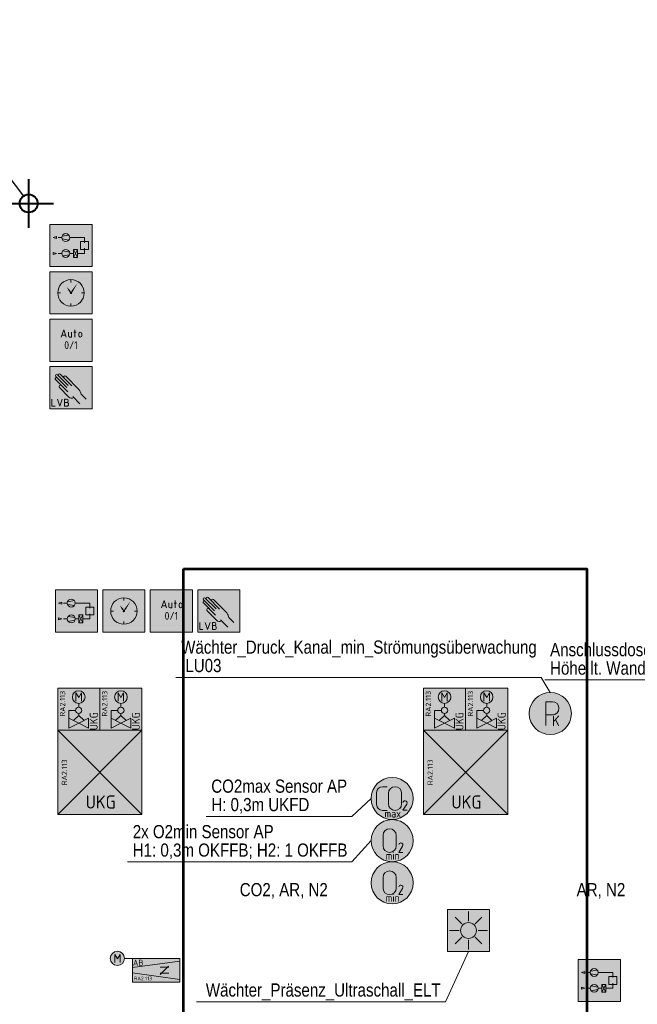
# Model space of a CAD drawing. Header units: metres. Extents: x -21 to 23.3, y 0.3 to 32.8.
# Tile 12 of 15: x -5.4 to 0.4, y 23.4 to 32.8. Entities that reach past the tile are written whole.
import ezdxf
from ezdxf.enums import TextEntityAlignment as Align

# ---------------------------------------------------------------- set-up
doc = ezdxf.new("R2010")
doc.units = ezdxf.units.M
doc.header["$MEASUREMENT"] = 0
doc.layers.add('ALLG-Einfügepunkt', color=7, linetype='Continuous', lineweight=0, plot=False)
doc.layers.add('INTERN_BEMERKUNG', color=6, linetype='Continuous', lineweight=53, plot=False)
for name, color, linetype, lineweight in [('TRI_CONNPTS', 7, 'Continuous', 0), ('TRI_H3D', 7, 'Continuous', 0), ('ZWP_480_SYM_E0', 5, 'Continuous', 13), ('ZWP_480_SYM_E0_2D', 7, 'Continuous', 0), ('ZWP_480_SYM_GREEN_2D', 7, 'Continuous', 0), ('ZWP_480_SYM_GREEN_3D', 7, 'Continuous', 0), ('ZWP_480_SYM_ORANGE_2D', 7, 'Continuous', 0), ('ZWP_480_SYM_SCHWARZ', 7, 'Continuous', 13), ('ZWP_480_SYM_SCHWARZ_2D', 7, 'Continuous', 0), ('ZWP_480_TEXT_1_50_TOP', 7, 'Continuous', 0), ('ZWP_480_TEXT_SCHWARZ', 7, 'Continuous', 0)]:
    doc.layers.add(name, color=color, linetype=linetype, lineweight=lineweight)
doc.layers.get('TRI_CONNPTS').off()
doc.layers.get('TRI_H3D').off()
doc.styles.add('ISOCP', font='isocp.shx')
doc.styles.add('Style-Arial Narrow', font='ARIALN.TTF')
doc.styles.add('Style-isocp', font='isocp.shx')
doc.styles.add('ZWP_1 50', font='ARIALN.TTF', dxfattribs={"height": 0.125})

# ---------------------------------------------------------------- blocks, each defined once
blk = doc.blocks.new('*U15')
at = {"color": 2, "linetype": 'Continuous', "lineweight": 40}
for p, q in [((0.0001, -0.2302), (0.0001, 0.2302)), ((-0.2351, 0), (0.2352, 0))]:
    blk.add_line(p, q, dxfattribs=at)
blk.add_circle((0.0001, 0), 0.0854, dxfattribs=at)
blk = doc.blocks.new('EINFUE')
at = {"color": 2, "linetype": 'Continuous', "lineweight": 30}
blk.add_line((-0.6957, 0.9207), (-0.0499, 0.0693), dxfattribs=at)
blk.add_3dface([(-1.8342, 1.7443), (-0.6957, 1.7443), (-0.6957, 0.9207), (-1.8342, 0.9207)], dxfattribs=at)
at = {"color": 2, "linetype": 'Continuous', "lineweight": 40}
blk.add_blockref('*U15', (-0.0001, 0), dxfattribs=at)
at = {"color": 2, "linetype": 'Continuous', "lineweight": 30, "style": 'Style-Arial Narrow'}
for s, p in [('Anhängepunkt', (-1.7581, 1.5333)), ('für Grundriss', (-1.7581, 1.3583)), ('Schnittpunkt', (-1.7581, 1.1833)), ('Achse A-1', (-1.7581, 1.0083))]:
    blk.add_text(s, height=0.125, dxfattribs=at).set_placement(p)
blk = doc.blocks.new('*U33')
at = {"color": 96, "lineweight": 13}
for p, q in [((-0.0625, -0.05), (-0.0625, 0.05)), ((0.0625, 0.05), (0.0625, -0.05))]:
    blk.add_line(p, q, dxfattribs=at)
at = {"color": 96, "lineweight": 13, "extrusion": (0, 0, -1)}
for centre, start, end in [((0, 0.05), 0, 180), ((0, -0.05), 180, 0)]:
    blk.add_arc(centre, 0.0625, start, end, dxfattribs=at)
blk = doc.blocks.new('*U34')
at = {"color": 96, "linetype": 'Continuous', "lineweight": 13, "flags": 128}
blk.add_lwpolyline([(0.017, 0.0145), (-0.02, -0.045), (0.02, -0.045)], dxfattribs=at)
at = {"color": 96, "linetype": 'Continuous', "lineweight": 13, "extrusion": (0, 0, -1)}
for centre, radius, start, end in [((0.0002, 0.0244), 0.0206, 15.71968, 90.54052), ((-0.0001, 0.0251), 0.0199, 89.73766, 211.99376)]:
    blk.add_arc(centre, radius, start, end, dxfattribs=at)
blk = doc.blocks.new('ZWP_480_Fühler_Gase_O2_1_1')
at = {"lineweight": 13}
h = blk.add_hatch(color=254, dxfattribs=at)
edge = h.paths.add_edge_path()
edge.add_arc((0, 0), 0.2, 0, 360)
at = {"color": 96, "lineweight": 13}
blk.add_circle((0, 0), 0.2, dxfattribs=at)
blk.add_circle((0, 0), 0.2, dxfattribs=at)
blk.add_blockref('*U33', (-0.0241, 0), dxfattribs=at)
at = {"color": 96, "linetype": 'Continuous', "lineweight": 13}
blk.add_blockref('*U34', (0.0825, -0.0672), dxfattribs=at)
at = {"insert": (0.0056, -0.1428), "char_height": 0.15, "attachment_point": 5, "style": 'ISOCP'}
blk.add_mtext('\\H0.5x;min', dxfattribs=at)
blk = doc.blocks.new('ZWP_480_Fühler_Gase_O2_2')
at = {"layer": 'ZWP_480_SYM_GREEN_2D', "color": 96, "lineweight": 13}
blk.add_blockref('ZWP_480_Fühler_Gase_O2_1_1', (0, 0), dxfattribs=at)
blk = doc.blocks.new('_T3D___2')
at = {"layer": 'ZWP_480_TEXT_1_50_TOP', "linetype": 'Continuous'}
for p, q in [((-2.2822, 24.8009, 11.331), (-2.1005, 25.0028, 11.331)), ((-4.4122, 24.8009, 11.331), (-2.2822, 24.8009, 11.331))]:
    blk.add_line(p, q, dxfattribs=at)
at = {"layer": 'ZWP_480_TEXT_1_50_TOP', "linetype": 'Continuous', "style": 'ZWP_1 50'}
for s, p in [('2x O2min Sensor AP', (-4.3622, 25.1509, 11.331)), ('H1: 0,3m OKFFB; H2: 1 OKFFB', (-4.3622, 24.9759, 11.331))]:
    blk.add_text(s, height=0.125, dxfattribs=at).set_placement(p, align=Align.TOP_LEFT)
blk = doc.blocks.new('_T3D___29')
at = {"layer": 'ZWP_480_TEXT_1_50_TOP', "linetype": 'Continuous'}
for p, q in [((1.5141, 26.5201, 11.8267), (1.8377, 27.0332, 11.8257)), ((-0.4422, 26.5201, 11.8267), (1.5141, 26.5201, 11.8267))]:
    blk.add_line(p, q, dxfattribs=at)
at = {"layer": 'ZWP_480_TEXT_1_50_TOP', "linetype": 'Continuous', "style": 'ZWP_1 50'}
for s, p in [('Anschlussdosen KS', (-0.3922, 26.8701, 11.8267)), ('Höhe lt. Wandansichten MTP', (-0.3922, 26.6951, 11.8267))]:
    blk.add_text(s, height=0.125, dxfattribs=at).set_placement(p, align=Align.TOP_LEFT)
blk = doc.blocks.new('ZWP_480_VVR_klein_L_1_2')
at = {"lineweight": 13}
h = blk.add_hatch(color=254, dxfattribs=at)
edge = h.paths.add_edge_path()
edge.add_arc((-0.368, 0.1124), 0.0675, 0, 360)
at = {"color": 30, "lineweight": 13}
for p, q in [((-0.3931, 0.0744), (-0.3931, 0.1503)), ((-0.3931, 0.1503), (-0.3678, 0.1081)), ((-0.3678, 0.1081), (-0.3425, 0.1503)), ((-0.3425, 0.1503), (-0.3425, 0.0744)), ((-0.2245, 0.1124), (-0.3005, 0.1124)), ((-0.2245, 0.0251), (0.2255, 0.0873)), ((0.037, 0.0281), (0.1214, 0.0281)), ((0.038, -0.0398), (0.1175, 0.0397)), ((-0.2245, -0.0252), (0.2255, -0.0874)), ((0.037, -0.0282), (0.1214, -0.0282))]:
    blk.add_line(p, q, dxfattribs=at)
at = {"color": 30, "lineweight": 13, "flags": 128}
blk.add_lwpolyline([(-0.2245, 0.1124), (0.2255, 0.1124), (0.2255, -0.1126), (-0.2245, -0.1126)], close=True, dxfattribs=at)
at = {"color": 30, "lineweight": 13}
blk.add_circle((-0.368, 0.1124), 0.0675, dxfattribs=at)
at = {"color": 254, "lineweight": 13, "extrusion": (0, 0, -1)}
blk.add_solid([(0.2245, 0.1124), (-0.2255, 0.1124), (0.2245, -0.1126), (-0.2255, -0.1126)], dxfattribs=at)
at = {"char_height": 0.10125, "attachment_point": 4, "style": 'ISOCP'}
for s, insert in [('\\H0.555556x;AB', (-0.2206, 0.0714)), ('\\H0.345679x;RA2.113', (-0.2112, -0.0782))]:
    blk.add_mtext(s, dxfattribs=dict(at, insert=insert))
blk = doc.blocks.new('ZWP_480_VVR_klein_L_3')
at = {"layer": 'ZWP_480_SYM_ORANGE_2D', "color": 30, "lineweight": 13}
blk.add_blockref('ZWP_480_VVR_klein_L_1_2', (0, 0), dxfattribs=at)
blk = doc.blocks.new('_T3D___35')
at = {"layer": 'ZWP_480_TEXT_1_50_TOP', "linetype": 'Continuous'}
for p, q in [((-1.3891, 23.4491, 11.3282), (-1.1722, 23.9264, 11.3282)), ((-3.7547, 23.4491, 11.3282), (-1.3891, 23.4491, 11.3282))]:
    blk.add_line(p, q, dxfattribs=at)
at = {"layer": 'ZWP_480_TEXT_1_50_TOP', "linetype": 'Continuous', "style": 'ZWP_1 50'}
blk.add_text(' Wächter_Präsenz_Ultraschall_ELT', height=0.125, dxfattribs=at).set_placement((-3.7047, 23.6241, 11.3282), align=Align.TOP_LEFT)
blk = doc.blocks.new('_T3D___36')
at = {"layer": 'ZWP_480_TEXT_1_50_TOP', "linetype": 'Continuous'}
for p, q in [((-2.2841, 25.2326, 11.331), (-2.1005, 25.4028, 11.331)), ((-3.6672, 25.2326, 11.331), (-2.2841, 25.2326, 11.331))]:
    blk.add_line(p, q, dxfattribs=at)
at = {"layer": 'ZWP_480_TEXT_1_50_TOP', "linetype": 'Continuous', "style": 'ZWP_1 50'}
for s, p in [('CO2max Sensor AP', (-3.6172, 25.5826, 11.331)), ('H: 0,3m UKFD', (-3.6172, 25.4076, 11.331))]:
    blk.add_text(s, height=0.125, dxfattribs=at).set_placement(p, align=Align.TOP_LEFT)
blk = doc.blocks.new('*U44')
at = {"color": 96, "lineweight": 13, "flags": 128}
blk.add_lwpolyline([(0.017, 0.0145), (-0.02, -0.045), (0.02, -0.045)], dxfattribs=at)
at = {"color": 96, "lineweight": 13, "extrusion": (0, 0, -1)}
for centre, radius, start, end in [((0.0002, 0.0244), 0.0206, 15.71968, 90.54052), ((-0.0001, 0.0251), 0.0199, 89.73766, 211.99376)]:
    blk.add_arc(centre, radius, start, end, dxfattribs=at)
blk = doc.blocks.new('*U45')
at = {"color": 96, "lineweight": 13}
for p, q in [((0.0062, 0.1125), (0.05, 0.1125)), ((-0.05, -0.0563), (-0.05, 0.0562)), ((0.05, -0.1125), (0.0062, -0.1125))]:
    blk.add_line(p, q, dxfattribs=at)
at = {"color": 96, "linetype": 'Continuous', "lineweight": 13, "extrusion": (0, 0, -1)}
blk.add_arc((-0.0062, 0.0562), 0.0563, 0, 90, dxfattribs=at)
at = {"color": 96, "lineweight": 13, "extrusion": (0, 0, -1)}
blk.add_arc((-0.0062, -0.0563), 0.0563, 270, 0, dxfattribs=at)
blk = doc.blocks.new('*U46')
at = {"color": 96, "lineweight": 13}
for p, q in [((-0.0625, -0.05), (-0.0625, 0.05)), ((0.0625, 0.05), (0.0625, -0.05))]:
    blk.add_line(p, q, dxfattribs=at)
at = {"color": 96, "lineweight": 13, "extrusion": (0, 0, -1)}
for centre, start, end in [((0, 0.05), 0, 180), ((0, -0.05), 180, 0)]:
    blk.add_arc(centre, 0.0625, start, end, dxfattribs=at)
blk = doc.blocks.new('ZWP_480_Fühler_Gase_CO2_1')
at = {"layer": 'ZWP_480_SYM_GREEN_2D', "lineweight": 13}
h = blk.add_hatch(color=254, dxfattribs=at)
edge = h.paths.add_edge_path()
edge.add_arc((0, 0), 0.2, 0, 360)
at = {"layer": 'ZWP_480_SYM_GREEN_2D', "color": 96, "lineweight": 13}
blk.add_circle((0, 0), 0.2, dxfattribs=at)
blk.add_circle((0, 0), 0.2, dxfattribs=at)
blk.add_blockref('*U44', (0.1218, -0.0671), dxfattribs=at)
at = {"layer": 'ZWP_480_SYM_GREEN_3D', "color": 96, "lineweight": 13}
for name, p in [('*U45', (-0.0979, -0.0003)), ('*U46', (0.0272, -0.0003))]:
    blk.add_blockref(name, p, dxfattribs=at)
at = {"layer": 'ZWP_480_SYM_GREEN_2D', "insert": (0.0056, -0.1428), "char_height": 0.15, "attachment_point": 5, "style": 'ISOCP'}
blk.add_mtext('\\H0.5x;max', dxfattribs=at)
blk = doc.blocks.new('ZWP_480_Fühler_Gase_CO2')
at = {"layer": 'ZWP_480_SYM_GREEN_2D', "color": 96, "lineweight": 13}
blk.add_blockref('ZWP_480_Fühler_Gase_CO2_1', (0, 0), dxfattribs=at)
blk = doc.blocks.new('*U141')
at = {"color": 5, "linetype": 'Continuous', "lineweight": 13}
blk.add_line((0, -0.0125), (-0.0625, -0.0125), dxfattribs=at)
at = {"color": 5, "linetype": 'Continuous', "lineweight": 13, "flags": 128}
blk.add_lwpolyline([(-0.0625, -0.1125), (-0.0625, 0.1125), (0, 0.1125)], dxfattribs=at)
at = {"color": 5, "linetype": 'Continuous', "lineweight": 13, "extrusion": (0, 0, -1)}
blk.add_arc((0, 0.05), 0.0625, 90, 270, dxfattribs=at)
blk = doc.blocks.new('ZWP_480_Fühler_Druck_1')
at = {"lineweight": 13}
h = blk.add_hatch(color=254, dxfattribs=at)
edge = h.paths.add_edge_path()
edge.add_arc((0, 0), 0.2, 0, 360)
at = {"color": 5, "lineweight": 13}
blk.add_circle((0, 0), 0.2, dxfattribs=at)
blk.add_circle((0, 0), 0.2, dxfattribs=at)
at = {"color": 5, "linetype": 'Continuous', "lineweight": 13}
blk.add_blockref('*U141', (0.0199, 0), dxfattribs=at)
at = {"insert": (0.0158, -0.1188), "char_height": 0.15, "attachment_point": 7, "style": 'ISOCP'}
blk.add_mtext('\\H0.666667x;K', dxfattribs=at)
blk = doc.blocks.new('ZWP_480_Fühler_Druck')
at = {"layer": 'ZWP_480_SYM_E0_2D', "color": 5, "lineweight": 13}
blk.add_blockref('ZWP_480_Fühler_Druck_1', (0, 0), dxfattribs=at)
blk = doc.blocks.new('_T3D___42')
at = {"layer": 'ZWP_480_TEXT_1_50_TOP', "linetype": 'Continuous'}
for p, q in [((-3.9525, 26.5523, 11.335), (-0.4876, 26.5523, 11.335)), ((-0.4876, 26.5523, 11.335), (-0.3998, 26.4091, 11.335))]:
    blk.add_line(p, q, dxfattribs=at)
at = {"layer": 'ZWP_480_TEXT_1_50_TOP', "linetype": 'Continuous', "style": 'ZWP_1 50'}
for s, p in [('Wächter_Druck_Kanal_min_Strömungsüberwachung', (-3.9025, 26.9023, 11.335)), (' LU03', (-3.9025, 26.7273, 11.335))]:
    blk.add_text(s, height=0.125, dxfattribs=at).set_placement(p, align=Align.TOP_LEFT)
blk = doc.blocks.new('*U166')
at = {"color": 250, "linetype": 'Continuous', "lineweight": 13}
for p, q in [((0, 0.008), (-0.038, 0.008)), ((-0.038, -0.067), (0, -0.067))]:
    blk.add_line(p, q, dxfattribs=at)
at = {"color": 250, "linetype": 'Continuous', "lineweight": 13, "flags": 128}
blk.add_lwpolyline([(0, 0.068), (-0.038, 0.068), (-0.038, -0.067)], dxfattribs=at)
at = {"color": 250, "linetype": 'Continuous', "lineweight": 13}
for centre, radius in [((0, 0.038), 0.03), ((0, -0.03), 0.0375)]:
    blk.add_arc(centre, radius, 270, 90, dxfattribs=at)
blk = doc.blocks.new('ZWP_480_Anlsch_Handeingriff_LVB_kl_1')
at = {"color": 250, "lineweight": 13}
for p, q in [((0.21, 0.2027), (0.1061, 0.3066)), ((0.2246, 0.2199), (0.122, 0.3225)), ((0.2573, 0.219), (0.1482, 0.3281)), ((0.326, 0.182), (0.1996, 0.3084)), ((0.219, 0.162), (0.1043, 0.2766)), ((0.2288, 0.1118), (0.1395, 0.2011)), ((0.3351, 0.0471), (0.2663, 0.1158)), ((0.3927, 0.0908), (0.3454, 0.1381))]:
    blk.add_line(p, q, dxfattribs=at)
at = {"color": 250, "lineweight": 13, "flags": 128}
blk.add_lwpolyline([(0.05, 0.4), (0.45, 0.4), (0.45, 0), (0.05, 0)], close=True, dxfattribs=at)
at = {"color": 250, "linetype": 'Continuous', "lineweight": 13, "flags": 128}
for points in [[(0.0695, 0.0911), (0.0695, 0.0236), (0.0995, 0.0236)], [(0.122, 0.0911), (0.1445, 0.0236), (0.167, 0.0911)]]:
    blk.add_lwpolyline(points, dxfattribs=at)
at = {"color": 250, "lineweight": 13}
for centre, radius, start, end in [((0.1122, 0.2846), 0.0112, 39.18845, 225), ((0.114, 0.3146), 0.0112, 45, 225), ((0.1403, 0.3201), 0.0112, 45, 225), ((0.1917, 0.3005), 0.0112, 45, 225), ((0.1506, 0.2102), 0.0143, 39.37732, 225), ((0.2555, 0.1385), 0.0378, 225, 302.19884)]:
    blk.add_arc(centre, radius, start, end, dxfattribs=at)
blk.add_ellipse((0.3181, 0.1641), major_axis=(0.0237, -0.04), ratio=0.353513, start_param=0.67387, end_param=1.817169, dxfattribs=at)
at = {"color": 254, "lineweight": 13, "extrusion": (0, 0, -1)}
blk.add_solid([(-0.05, 0.4), (-0.45, 0.4), (-0.05, 0), (-0.45, 0)], dxfattribs=at)
at = {"color": 250, "linetype": 'Continuous', "lineweight": 13, "xscale": 0.5, "yscale": 0.5}
blk.add_blockref('*U166', (0.2082, 0.0574), dxfattribs=at)
blk = doc.blocks.new('ZWP_480_Anlsch_Handeingriff_LVB_kl')
at = {"layer": 'ZWP_480_SYM_SCHWARZ', "color": 250, "lineweight": 13}
blk.add_blockref('ZWP_480_Anlsch_Handeingriff_LVB_kl_1', (0, 0), dxfattribs=at)
blk = doc.blocks.new('*U160')
at = {"color": 250, "lineweight": 13}
blk.add_line((0.032, -0.03), (-0.032, -0.03), dxfattribs=at)
at = {"color": 250, "lineweight": 13, "flags": 128}
blk.add_lwpolyline([(-0.045, -0.068), (0, 0.067), (0.045, -0.068)], dxfattribs=at)
blk = doc.blocks.new('*U161')
at = {"color": 250, "lineweight": 13}
blk.add_line((-0.03, 0.045), (-0.03, -0.019), dxfattribs=at)
at = {"color": 250, "lineweight": 13, "flags": 128}
blk.add_lwpolyline([(-0.004, -0.045), (0.03, -0.045), (0.03, 0.045)], dxfattribs=at)
at = {"color": 250, "lineweight": 13}
blk.add_arc((-0.004, -0.019), 0.0262, 180, 270, dxfattribs=at)
blk = doc.blocks.new('*U162')
at = {"color": 250, "lineweight": 13}
for p, q in [((-0.023, 0.022), (0.022, 0.022)), ((-0.008, -0.068), (-0.008, 0.067))]:
    blk.add_line(p, q, dxfattribs=at)
blk = doc.blocks.new('*U163')
at = {"color": 250, "lineweight": 13}
for p, q in [((-0.03, -0.015), (-0.03, 0.015)), ((0.03, 0.015), (0.03, -0.015))]:
    blk.add_line(p, q, dxfattribs=at)
at = {"color": 250, "lineweight": 13, "extrusion": (0, 0, -1)}
for centre, start, end in [((0, 0.015), 0, 180), ((0, -0.015), 180, 0)]:
    blk.add_arc(centre, 0.03, start, end, dxfattribs=at)
blk = doc.blocks.new('ZWP_480_Anlsch_Anlagenschalter_kl_1')
at = {"color": 250, "lineweight": 13, "flags": 128}
blk.add_lwpolyline([(0.05, 0.4), (0.45, 0.4), (0.45, 0), (0.05, 0)], close=True, dxfattribs=at)
at = {"color": 254, "lineweight": 13, "extrusion": (0, 0, -1)}
blk.add_solid([(-0.05, 0.4), (-0.45, 0.4), (-0.05, 0), (-0.45, 0)], dxfattribs=at)
at = {"color": 250, "lineweight": 13, "xscale": 0.5, "yscale": 0.5}
for name, p in [('*U160', (0.1806, 0.265)), ('*U162', (0.2894, 0.265)), ('*U161', (0.2406, 0.2537)), ('*U163', (0.3381, 0.2537))]:
    blk.add_blockref(name, p, dxfattribs=at)
at = {"style": 'Style-isocp'}
blk.add_text('0/1', height=0.075, dxfattribs=at).set_placement((0.25, 0.1919), align=Align.TOP_CENTER)
blk = doc.blocks.new('ZWP_480_Anlsch_Anlagenschalter_kl')
at = {"layer": 'ZWP_480_SYM_SCHWARZ_2D', "color": 250, "lineweight": 13}
blk.add_blockref('ZWP_480_Anlsch_Anlagenschalter_kl_1', (0, 0), dxfattribs=at)
blk = doc.blocks.new('ZWP_480_Anlsch_Zeitschaltprogramm_kl_1')
at = {"color": 250, "lineweight": 13}
for p, q in [((0.25, 0.3257), (0.25, 0.2999)), ((0.1501, 0.2), (0.1243, 0.2)), ((0.3757, 0.2), (0.3499, 0.2)), ((0.25, 0.1001), (0.25, 0.0743))]:
    blk.add_line(p, q, dxfattribs=at)
at = {"color": 250, "lineweight": 13, "flags": 128}
blk.add_lwpolyline([(0.05, 0.4), (0.45, 0.4), (0.45, 0), (0.05, 0)], close=True, dxfattribs=at)
at = {"color": 250, "lineweight": 13}
for radius in [0.1257, 0.00655]:
    blk.add_circle((0.25, 0.2), radius, dxfattribs=at)
at = {"color": 254, "lineweight": 13, "extrusion": (0, 0, -1)}
blk.add_solid([(-0.05, 0.4), (-0.45, 0.4), (-0.05, 0), (-0.45, 0)], dxfattribs=at)
at = {"color": 7, "lineweight": 13, "extrusion": (0, 0, -1)}
blk.add_solid([(-0.25, 0.2), (-0.2558, 0.2211), (-0.2674, 0.2132), (-0.314, 0.2941)], dxfattribs=at)
at = {"color": 7, "lineweight": 13}
blk.add_solid([(0.25, 0.2), (0.2439, 0.221), (0.2324, 0.2129), (0.2111, 0.2554)], dxfattribs=at)
blk = doc.blocks.new('ZWP_480_Anlsch_Zeitschaltprogramm_kl')
at = {"layer": 'ZWP_480_SYM_SCHWARZ', "color": 250, "lineweight": 13}
blk.add_blockref('ZWP_480_Anlsch_Zeitschaltprogramm_kl_1', (0, 0), dxfattribs=at)
blk = doc.blocks.new('ZWP_480_Anlsch_Anlagenbild_kl_1')
at = {"color": 250, "lineweight": 13}
for p, q in [((0.1651, 0.2873), (0.2297, 0.2986)), ((0.163, 0.275), (0.1279, 0.275)), ((0.163, 0.275), (0.1279, 0.275)), ((0.1651, 0.2627), (0.2297, 0.2514)), ((0.238, 0.275), (0.3775, 0.275)), ((0.3775, 0.2262), (0.3775, 0.275)), ((0.163, 0.125), (0.1279, 0.125)), ((0.2359, 0.1373), (0.1713, 0.1486)), ((0.2359, 0.1127), (0.1713, 0.1014)), ((0.238, 0.125), (0.273, 0.125)), ((0.3105, 0.1625), (0.273, 0.0875)), ((0.273, 0.1625), (0.3105, 0.0875)), ((0.3775, 0.125), (0.3105, 0.125)), ((0.3775, 0.125), (0.3775, 0.1738))]:
    blk.add_line(p, q, dxfattribs=at)
at = {"color": 250, "lineweight": 13, "flags": 128}
blk.add_lwpolyline([(0.05, 0.4), (0.45, 0.4), (0.45, 0), (0.05, 0)], close=True, dxfattribs=at)
at = {"color": 250, "lineweight": 13}
for centre in [(0.2005, 0.275), (0.2005, 0.125)]:
    blk.add_circle(centre, 0.0375, dxfattribs=at)
at = {"color": 254, "lineweight": 13, "extrusion": (0, 0, -1)}
blk.add_solid([(-0.05, 0.4), (-0.45, 0.4), (-0.05, 0), (-0.45, 0)], dxfattribs=at)
at = {"color": 250, "lineweight": 13}
for points in [[(0.1115, 0.2844), (0.0805, 0.275), (0.1115, 0.2656)], [(0.34, 0.2375), (0.415, 0.2375), (0.415, 0.1625), (0.34, 0.1625)], [(0.0805, 0.1344), (0.1115, 0.125), (0.0805, 0.1156)], [(0.273, 0.1625), (0.3105, 0.1625), (0.3105, 0.0875), (0.273, 0.0875)]]:
    blk.add_3dface(points, dxfattribs=at)
blk = doc.blocks.new('ZWP_480_Anlsch_Anlagenbild_kl')
at = {"layer": 'ZWP_480_SYM_SCHWARZ', "color": 250, "lineweight": 13}
blk.add_blockref('ZWP_480_Anlsch_Anlagenbild_kl_1', (0, 0), dxfattribs=at)
blk = doc.blocks.new('ZWP_480_Umluftkühlgerät_1')
at = {"color": 5, "lineweight": 13}
for p, q in [((0.4, 0.4), (-0.4, -0.4)), ((0.4, -0.4), (-0.4, 0.4))]:
    blk.add_line(p, q, dxfattribs=at)
at = {"color": 5, "lineweight": 13, "flags": 128}
blk.add_lwpolyline([(-0.4, 0.4), (0.4, 0.4), (0.4, -0.4), (-0.4, -0.4)], close=True, dxfattribs=at)
at = {"color": 254, "lineweight": 13, "extrusion": (0, 0, -1)}
blk.add_solid([(0.4, 0.4), (-0.4, 0.4), (0.4, -0.4), (-0.4, -0.4)], dxfattribs=at)
at = {"insert": (-0.361, 0.0009), "char_height": 0.18, "attachment_point": 2, "rotation": 90, "style": 'ISOCP'}
blk.add_mtext('\\H0.277778x;RA2.113', dxfattribs=at)
at = {"insert": (0.0081, -0.2808), "char_height": 0.125, "attachment_point": 5, "style": 'ISOCP'}
blk.add_mtext('UKG', dxfattribs=at)
blk = doc.blocks.new('ZWP_480_Umluftkühlgerät')
at = {"layer": 'ZWP_480_SYM_E0_2D', "color": 5, "lineweight": 13}
blk.add_blockref('ZWP_480_Umluftkühlgerät_1', (0, 0), dxfattribs=at)
blk = doc.blocks.new('ZWP_480_Ventil_2Weg_druckunabhängig_1')
at = {"color": 5, "lineweight": 13}
for p, q in [((0, 0.055), (0, 0.0185)), ((-0.0938, -0.0115), (-0.0938, -0.0865)), ((-0.0938, -0.0115), (-0.03, -0.0115)), ((-0.0938, -0.0865), (0, -0.1334)), ((-0.0938, -0.1803), (-0.0938, -0.0865)), ((0, -0.0415), (0, -0.0584)), ((0.0938, -0.0865), (0, -0.1334)), ((0.0938, -0.1803), (0.0938, -0.0865)), ((0, -0.1334), (-0.0938, -0.1803)), ((0, -0.1334), (0.0938, -0.1803))]:
    blk.add_line(p, q, dxfattribs=at)
at = {"color": 5, "lineweight": 13, "flags": 128}
blk.add_lwpolyline([(-0.2, 0.2), (0.2, 0.2), (0.2, -0.2), (-0.2, -0.2)], close=True, dxfattribs=at)
blk.add_lwpolyline([(-0.2, 0.2), (0.2, 0.2), (0.2, -0.2), (-0.2, -0.2)], close=True, dxfattribs=at)
at = {"color": 5, "linetype": 'Continuous', "lineweight": 13, "flags": 128}
blk.add_lwpolyline([(-0.0262, 0.0754), (-0.0262, 0.1542), (0.0001, 0.1104), (0.0263, 0.1542), (0.0263, 0.0754)], dxfattribs=at)
at = {"color": 5, "lineweight": 13}
for centre, radius in [((0, 0.115), 0.06), ((0, -0.0115), 0.03)]:
    blk.add_circle(centre, radius, dxfattribs=at)
at = {"color": 254, "lineweight": 13, "extrusion": (0, 0, -1)}
blk.add_solid([(0.2, 0.2), (-0.2, 0.2), (0.2, -0.2), (-0.2, -0.2)], dxfattribs=at)
blk.add_solid([(0.2, 0.2), (-0.2, 0.2), (0.2, -0.2), (-0.2, -0.2)], dxfattribs=at)
at = {"color": 5, "lineweight": 13}
blk.add_3dface([(-0.05, -0.1084), (0, -0.0584), (0.05, -0.1084), (0, -0.1334)], dxfattribs=at)
at = {"rotation": 90, "style": 'ISOCP'}
for s, insert, char_height, attachment_point in [('\\H0.277778x;RA2.113', (-0.1786, 0.174), 0.18, 3), ('\\H0.5x;UKG', (0.1423, -0.2), 0.15, 4)]:
    blk.add_mtext(s, dxfattribs=dict(at, insert=insert, char_height=char_height, attachment_point=attachment_point))
blk = doc.blocks.new('ZWP_480_Ventil_2Weg_druckunabhängig')
at = {"layer": 'ZWP_480_SYM_E0_2D', "color": 5, "lineweight": 13}
blk.add_blockref('ZWP_480_Ventil_2Weg_druckunabhängig_1', (0, 0), dxfattribs=at)
blk = doc.blocks.new('ZWP_480_Wächter_Präsenz_Ultraschall_1')
at = {"layer": 'ZWP_480_SYM_E0', "color": 5, "lineweight": 13}
for p, q in [((-0.0636, 0.0635), (-0.1273, 0.1271)), ((0, 0.0899), (0, 0.1799)), ((0.0636, 0.0635), (0.1273, 0.1271)), ((-0.09, -0.0001), (-0.18, -0.0001)), ((-0.0636, -0.0638), (-0.1273, -0.1274)), ((0, -0.0901), (0, -0.1801)), ((0.0636, -0.0638), (0.1273, -0.1274)), ((0.09, -0.0001), (0.18, -0.0001))]:
    blk.add_line(p, q, dxfattribs=at)
at = {"layer": 'ZWP_480_SYM_E0', "color": 5, "lineweight": 13, "flags": 128}
blk.add_lwpolyline([(-0.2, 0.2), (0.2, 0.2), (0.2, -0.2), (-0.2, -0.2)], close=True, dxfattribs=at)
at = {"layer": 'ZWP_480_SYM_E0', "color": 5, "lineweight": 13}
blk.add_circle((0, -0.0001), 0.075, dxfattribs=at)
at = {"layer": 'ZWP_480_SYM_E0', "color": 254, "lineweight": 13, "extrusion": (0, 0, -1)}
blk.add_solid([(0.2, 0.2), (-0.2, 0.2), (0.2, -0.2), (-0.2, -0.2)], dxfattribs=at)
blk = doc.blocks.new('ZWP_480_Wächter_Präsenz_Ultraschall')
at = {"layer": 'ZWP_480_SYM_E0', "color": 5, "lineweight": 13}
blk.add_blockref('ZWP_480_Wächter_Präsenz_Ultraschall_1', (0, 0), dxfattribs=at)

msp = doc.modelspace()

# ---------------------------------------------------------------- linework, layer by layer
at = {"layer": 'INTERN_BEMERKUNG', "linetype": 'Continuous'}
msp.add_3dface([(-3.87996, 27.58278), (-0.05181, 27.58278), (-0.05181, 20.30284), (-3.87996, 20.30284)], dxfattribs=at)

# ---------------------------------------------------------------- block references
at = {"layer": 'ALLG-Einfügepunkt', "color": 2, "linetype": 'Continuous', "lineweight": 40}
msp.add_blockref('EINFUE', (-5.35, 31.05), dxfattribs=at)
at = {"layer": 'TRI_CONNPTS'}
for name, p in [('ZWP_480_Anlsch_Anlagenbild_kl', (-5.19853, 30.45133, 11.33)), ('ZWP_480_Anlsch_Zeitschaltprogramm_kl', (-5.19853, 30.00133, 11.33)), ('ZWP_480_Anlsch_Anlagenschalter_kl', (-5.19853, 29.55133, 11.33)), ('ZWP_480_Anlsch_Handeingriff_LVB_kl', (-5.19853, 29.10133, 11.33)), ('ZWP_480_Anlsch_Anlagenbild_kl', (-5.1462, 26.98215, 11.33)), ('ZWP_480_Anlsch_Zeitschaltprogramm_kl', (-4.6962, 26.98215, 11.33)), ('ZWP_480_Anlsch_Anlagenschalter_kl', (-4.2462, 26.98215, 11.33)), ('ZWP_480_Anlsch_Handeingriff_LVB_kl', (-3.7962, 26.98215, 11.33)), ('ZWP_480_Ventil_2Weg_druckunabhängig', (-4.87486, 26.25038, 11.33)), ('ZWP_480_Ventil_2Weg_druckunabhängig', (-4.47486, 26.25038, 11.33)), ('ZWP_480_Ventil_2Weg_druckunabhängig', (-1.40364, 26.25038, 11.33)), ('ZWP_480_Ventil_2Weg_druckunabhängig', (-1.00364, 26.25038, 11.33)), ('ZWP_480_Fühler_Druck', (-0.39976, 26.20906, 11.33)), ('ZWP_480_Umluftkühlgerät', (-4.67486, 25.65038, 11.33)), ('ZWP_480_Umluftkühlgerät', (-1.20364, 25.65038, 11.33)), ('ZWP_480_Fühler_Gase_CO2', (-1.90046, 25.40274, 11.33)), ('ZWP_480_Fühler_Gase_O2_2', (-1.90046, 25.00274, 11.33)), ('ZWP_480_Fühler_Gase_O2_2', (-1.90046, 24.60274, 11.33)), ('ZWP_480_Wächter_Präsenz_Ultraschall', (-1.17587, 24.15, 11.33)), ('ZWP_480_VVR_klein_L_3', (-4.14006, 23.77287, 11.331)), ('ZWP_480_Anlsch_Anlagenbild_kl', (-0.18387, 23.47634, 11.33))]:
    msp.add_blockref(name, p, dxfattribs=at)
at = {"layer": 'TRI_H3D', "color": 7, "linetype": 'Continuous', "lineweight": 0}
for name, p in [('_T3D___29', (-0.00935, 0.00796, -0.49573)), ('_T3D___42', (0, 0)), ('_T3D___36', (0, 0)), ('_T3D___2', (0, 0)), ('_T3D___35', (-0.00371, 0.02365, 0.00684))]:
    msp.add_blockref(name, p, dxfattribs=at)

# ---------------------------------------------------------------- texts
at = {"layer": 'ZWP_480_TEXT_SCHWARZ', "linetype": 'Continuous', "style": 'ZWP_1 50'}
for s, p in [('CO2, AR, N2', (-3.34689, 24.60022, 11.331)), ('AR, N2', (-0.14972, 24.60022, 11.331))]:
    msp.add_text(s, height=0.125, dxfattribs=at).set_placement(p, align=Align.TOP_LEFT)

doc.saveas('drawing.dxf')
